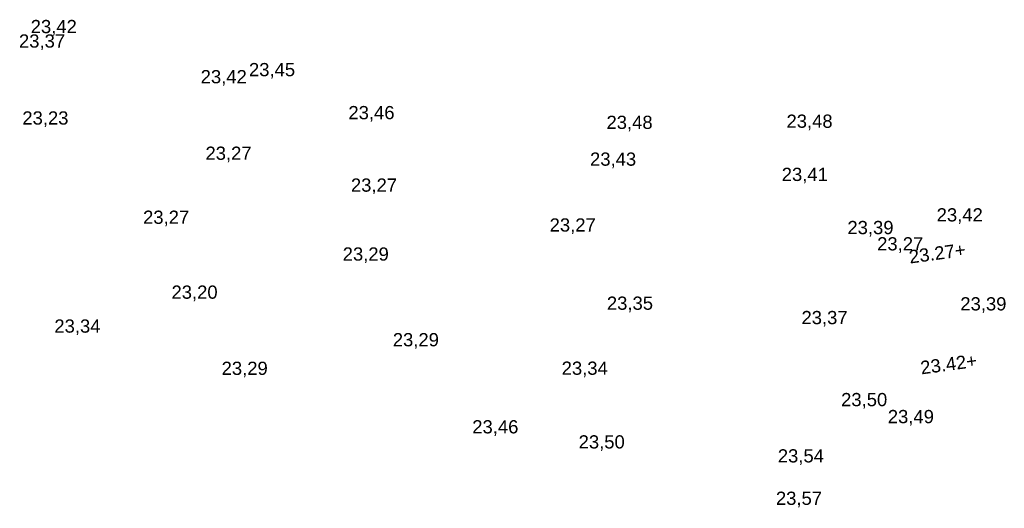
# Model space of a CAD drawing. Header units: metres. Extents: x 197719 to 197982, y 354060 to 354639.
# Tile 5 of 10: x 197735 to 197762, y 354321 to 354334. Entities that reach past the tile are written whole.
import ezdxf

# ---------------------------------------------------------------- set-up
doc = ezdxf.new("R2010")
doc.units = ezdxf.units.M
doc.layers.add('B-WE-VH-HOOGTE_BESTAAND-T', color=252, linetype='Continuous', lineweight=18)
doc.layers.add('N-WE-VH-HOOGTE_NIEUW-T', color=7, linetype='Continuous', lineweight=18)
doc.styles.add('NLCS_ISO', font='arial.ttf')

msp = doc.modelspace()

# ---------------------------------------------------------------- texts
at = {"layer": 'B-WE-VH-HOOGTE_BESTAAND-T', "style": 'NLCS_ISO'}
for s, p in [('23,42', (197735.456, 354333.984, 23.416)), ('23,37', (197735.136, 354333.59, 23.372)), ('23,45', (197741.411, 354332.81, 23.445)), ('23,42', (197740.093, 354332.617, 23.424)), ('23,46', (197744.124, 354331.638, 23.458)), ('23,23', (197735.228, 354331.492, 23.231)), ('23,48', (197751.165, 354331.373, 23.476)), ('23,48', (197756.076, 354331.404, 23.478)), ('23,27', (197740.224, 354330.531, 23.268)), ('23,43', (197750.716, 354330.37, 23.431)), ('23,41', (197755.946, 354329.954, 23.407)), ('23,27', (197744.192, 354329.662, 23.274)), ('23,27', (197738.522, 354328.786, 23.268)), ('23,42', (197760.173, 354328.851, 23.42)), ('23,27', (197749.614, 354328.575, 23.27)), ('23,39', (197757.738, 354328.505, 23.387)), ('23,27', (197758.549, 354328.061, 23.267)), ('23,29', (197743.968, 354327.783, 23.292)), ('23,20', (197739.297, 354326.744, 23.204)), ('23,35', (197751.176, 354326.443, 23.354)), ('23,39', (197760.818, 354326.425, 23.393)), ('23,39', (197760.818, 354326.425, 23.393)), ('23,37', (197756.485, 354326.051, 23.373)), ('23,34', (197736.101, 354325.819, 23.344)), ('23,29', (197745.335, 354325.447, 23.293)), ('23,29', (197740.665, 354324.668, 23.289)), ('23,34', (197749.942, 354324.671, 23.34)), ('23,50', (197757.566, 354323.815, 23.499)), ('23,49', (197758.84, 354323.352, 23.494)), ('23,46', (197747.503, 354323.073, 23.458)), ('23,50', (197750.405, 354322.662, 23.495)), ('23,54', (197755.839, 354322.281, 23.542)), ('23,57', (197755.787, 354321.125, 23.565))]:
    msp.add_text(s, height=0.36, dxfattribs=at).set_placement(p)
at = {"layer": 'N-WE-VH-HOOGTE_NIEUW-T', "char_height": 0.36, "width": 1.55998, "attachment_point": 8, "rotation": 7.7266, "style": 'NLCS_ISO'}
for s, insert in [('23.27+', (197760.214, 354327.802)), ('23.42+', (197760.525, 354324.78))]:
    msp.add_mtext(s, dxfattribs=dict(at, insert=insert))

doc.saveas('drawing.dxf')
